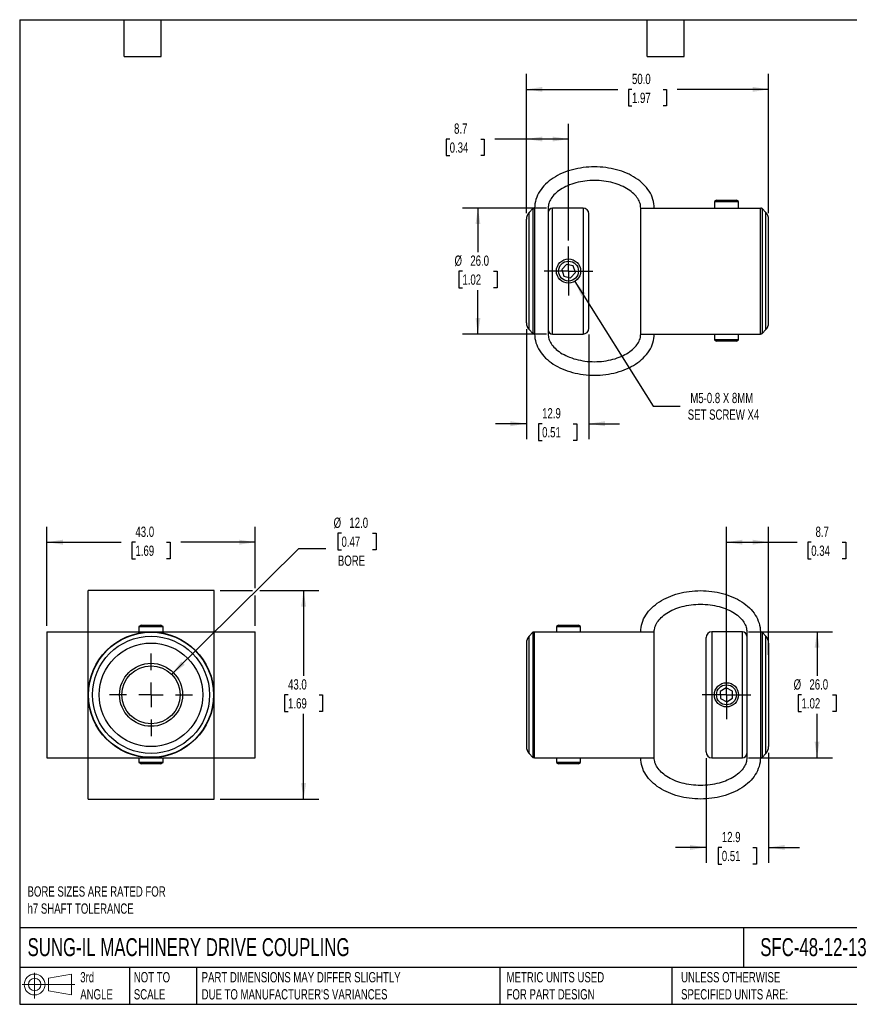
# Model space of a CAD drawing. Header units: millimetres. Extents: x 6 to 273, y 6 to 210.
# Tile 1 of 2: x 6 to 178, y 6 to 210. Entities that reach past the tile are written whole.
import ezdxf

# ---------------------------------------------------------------- set-up
doc = ezdxf.new("R2010")
doc.units = ezdxf.units.MM
doc.linetypes.add('SLD-Center', pattern=[19.05, 15.24, -1.27, 1.27, -1.27])
doc.linetypes.add('SLD-Solid', pattern=[0])
doc.layers.add('CENTER', color=40, linetype='SLD-Center')
doc.layers.add('SLD-DEFPOINTS', color=7, linetype='Continuous')
doc.layers.add('DIMENSIONS', color=140, linetype='SLD-Solid', lineweight=25)
doc.layers.add('TEXT', color=140, linetype='SLD-Solid', lineweight=25)
doc.styles.add('SLDTEXTSTYLE0', font='TXT', dxfattribs={"width": 0.7})
doc.dimstyles.new('SLDDIMSTYLE0', dxfattribs={"dimtxt": 2.158008, "dimasz": 3.302, "dimexe": 0, "dimexo": 0.0625, "dimgap": 0.539502, "dimtad": 0, "dimtih": 1, "dimtoh": 1, "dimdec": 1, "dimrnd": 1e-09, "dimzin": 12, "dimdsep": 46, "dimtxsty": 'SLDTEXTSTYLE0', "dimsah": 1, "dimcen": 0.09, "dimadec": 0, "dimazin": 3, "dimtfac": 1, "dimtdec": 1, "dimtofl": 0, "dimtmove": 0, "dimatfit": 3, "dimfxl": 0, "dimfrac": 2, "dimtolj": 1, "dimtzin": 12, "dimarcsym": 0})
doc.dimstyles.new('SLDDIMSTYLE1', dxfattribs={"dimtxt": 2.158008, "dimasz": 3.302, "dimexe": 0, "dimexo": 0.0625, "dimgap": 0.539502, "dimtad": 0, "dimtih": 1, "dimtoh": 1, "dimdec": 1, "dimrnd": 1e-09, "dimzin": 4, "dimdsep": 46, "dimtxsty": 'SLDTEXTSTYLE0', "dimsah": 1, "dimcen": 0.09, "dimadec": 0, "dimazin": 1, "dimtfac": 1, "dimtdec": 1, "dimtofl": 0, "dimtmove": 0, "dimatfit": 3, "dimfxl": 0, "dimfrac": 2, "dimtolj": 1, "dimtzin": 12, "dimarcsym": 0})
doc.dimstyles.new('SLDDIMSTYLE2', dxfattribs={"dimtxt": 2.158008, "dimasz": 3.302, "dimexe": 0, "dimexo": 0.0625, "dimgap": 0.539502, "dimtad": 0, "dimtih": 1, "dimtoh": 1, "dimdec": 1, "dimrnd": 1e-09, "dimzin": 12, "dimdsep": 46, "dimtxsty": 'SLDTEXTSTYLE0', "dimsah": 1, "dimcen": 0.09, "dimadec": 0, "dimazin": 3, "dimtfac": 1, "dimtdec": 1, "dimtmove": 0, "dimatfit": 0, "dimfxl": 0, "dimfrac": 2, "dimtolj": 1, "dimtzin": 12, "dimarcsym": 0})
doc.dimstyles.new('SLDDIMSTYLE3', dxfattribs={"dimtxt": 2.158008, "dimasz": 3.302, "dimexe": 0, "dimexo": 0.0625, "dimgap": 0.539502, "dimtad": 0, "dimtih": 1, "dimtoh": 1, "dimdec": 1, "dimrnd": 1e-09, "dimzin": 4, "dimdsep": 46, "dimtxsty": 'SLDTEXTSTYLE0', "dimsah": 1, "dimcen": 0, "dimadec": 0, "dimazin": 1, "dimtfac": 1, "dimtdec": 1, "dimtofl": 0, "dimtmove": 0, "dimatfit": 3, "dimfxl": 0, "dimfrac": 2, "dimtolj": 1, "dimtzin": 12, "dimarcsym": 0})
doc.dimstyles.new('SLDDIMSTYLE4', dxfattribs={"dimtxt": 2.158008, "dimasz": 3.302, "dimexe": 0, "dimexo": 0.0625, "dimgap": 0.539502, "dimtad": 0, "dimtih": 1, "dimtoh": 1, "dimdec": 1, "dimrnd": 1e-09, "dimzin": 12, "dimdsep": 46, "dimtxsty": 'SLDTEXTSTYLE0', "dimsah": 1, "dimcen": 0, "dimadec": 0, "dimazin": 3, "dimtfac": 1, "dimtdec": 1, "dimtofl": 0, "dimtmove": 0, "dimatfit": 3, "dimfxl": 0, "dimfrac": 2, "dimtolj": 1, "dimtzin": 12, "dimarcsym": 0})

# ---------------------------------------------------------------- blocks, each defined once
blk = doc.blocks.new('Block11')
at = {"color": 7, "linetype": 'SLD-Solid', "lineweight": 18}
for p, q in [((2.59, 5.31), (2.59, 0)), ((5.48, 4.17), (10.18, 5.03)), ((5.48, 1.6), (5.48, 4.17)), ((10.18, 5.03), (10.18, 0.73)), ((0, 2.88), (10.87, 2.88)), ((5.48, 1.6), (10.18, 0.73))]:
    blk.add_line(p, q, dxfattribs=at)
for radius in [2.15, 1.29]:
    blk.add_circle((2.59, 2.88), radius, dxfattribs=at)
blk = doc.blocks.new('Block12')
at = {"layer": 'SLD-DEFPOINTS'}
blk.add_blockref('Block11', (0, 0), dxfattribs=at)
blk = doc.blocks.new('_D')
at = {"layer": 'DIMENSIONS'}
for p, q in [((152.24, 71.49), (152.24, 104.89)), ((160.94, 78.49), (160.94, 104.89)), ((152.24, 101.72), (160.94, 101.72)), ((160.94, 101.72), (166.81, 101.72)), ((169.74, 101.72), (169.01, 101.72)), ((169.01, 101.72), (169.01, 98.29)), ((176.15, 101.72), (176.87, 101.72)), ((176.87, 101.72), (176.87, 98.29)), ((169.01, 98.29), (169.74, 98.29)), ((176.87, 98.29), (176.15, 98.29))]:
    blk.add_line(p, q, dxfattribs=at)
for points in [[(152.24, 101.72), (155.55, 101.21), (155.55, 102.23)], [(160.94, 101.72), (157.64, 102.23), (157.64, 101.21)]]:
    blk.add_solid(points, dxfattribs=at)
at = {"layer": 'DIMENSIONS', "char_height": 2.117, "attachment_point": 1, "style": 'SLDTEXTSTYLE0'}
for s, insert in [('8.7', (170.63, 104.93)), ('0.34', (169.74, 101.02))]:
    blk.add_mtext(s, dxfattribs=dict(at, insert=insert))
blk = doc.blocks.new('_D_1')
at = {"layer": 'DIMENSIONS'}
for p, q in [((156.81, 83.22), (174.12, 83.22)), ((170.94, 83.22), (170.94, 74.13)), ((167.74, 70.22), (167.01, 70.22)), ((167.01, 70.22), (167.01, 66.79)), ((174.15, 70.22), (174.88, 70.22)), ((174.88, 70.22), (174.88, 66.79)), ((167.01, 66.79), (167.74, 66.79)), ((170.94, 57.22), (170.94, 66.31)), ((174.88, 66.79), (174.15, 66.79)), ((156.81, 57.22), (174.12, 57.22))]:
    blk.add_line(p, q, dxfattribs=at)
for points in [[(170.94, 83.22), (170.44, 79.92), (171.45, 79.92)], [(170.94, 57.22), (171.45, 60.52), (170.44, 60.52)]]:
    blk.add_solid(points, dxfattribs=at)
at = {"layer": 'DIMENSIONS', "char_height": 2.117, "attachment_point": 1, "style": 'SLDTEXTSTYLE0'}
for s, insert in [('%%c', (166.11, 73.43)), ('26.0', (169.37, 73.43)), ('1.02', (167.74, 69.52))]:
    blk.add_mtext(s, dxfattribs=dict(at, insert=insert))
blk = doc.blocks.new('_D_2')
at = {"layer": 'DIMENSIONS'}
for p, q in [((148.04, 57.15), (148.04, 35.54)), ((160.94, 58.26), (160.94, 35.54)), ((148.04, 38.72), (141.69, 38.72)), ((151.29, 38.72), (150.56, 38.72)), ((150.56, 38.72), (150.56, 35.29)), ((157.7, 38.72), (158.43, 38.72)), ((158.43, 38.72), (158.43, 35.29)), ((160.94, 38.72), (167.29, 38.72)), ((150.56, 35.29), (151.29, 35.29)), ((158.43, 35.29), (157.7, 35.29))]:
    blk.add_line(p, q, dxfattribs=at)
for points in [[(148.04, 38.72), (144.74, 39.23), (144.74, 38.21)], [(160.94, 38.72), (164.25, 38.21), (164.25, 39.23)]]:
    blk.add_solid(points, dxfattribs=at)
at = {"layer": 'DIMENSIONS', "char_height": 2.117, "attachment_point": 1, "style": 'SLDTEXTSTYLE0'}
for s, insert in [('12.9', (151.29, 41.93)), ('0.51', (151.29, 38.02))]:
    blk.add_mtext(s, dxfattribs=dict(at, insert=insert))
blk = doc.blocks.new('SW_CENTERMARKSYMBOL_0')
at = {"layer": 'CENTER', "color": 0}
for p, q in [((0, 2.54), (0, 5.04)), ((0, 0), (0, 2.54)), ((-2.54, 0), (-5.04, 0)), ((0, 0), (-2.54, 0)), ((0, 0), (0, -2.54)), ((0, 0), (2.54, 0)), ((2.54, 0), (5.04, 0)), ((0, -2.54), (0, -5.04))]:
    blk.add_line(p, q, dxfattribs=at)
blk = doc.blocks.new('_D_4')
at = {"layer": 'DIMENSIONS'}
for p, q in [((110.94, 145.71), (110.94, 123)), ((123.84, 144.6), (123.84, 123)), ((110.94, 126.17), (104.59, 126.17)), ((114.19, 126.17), (113.46, 126.17)), ((113.46, 126.17), (113.46, 122.74)), ((120.6, 126.17), (121.33, 126.17)), ((121.33, 126.17), (121.33, 122.74)), ((123.84, 126.17), (130.19, 126.17)), ((113.46, 122.74), (114.19, 122.74)), ((121.33, 122.74), (120.6, 122.74))]:
    blk.add_line(p, q, dxfattribs=at)
for points in [[(110.94, 126.17), (107.64, 126.68), (107.64, 125.66)], [(123.84, 126.17), (127.15, 125.66), (127.15, 126.68)]]:
    blk.add_solid(points, dxfattribs=at)
at = {"layer": 'DIMENSIONS', "char_height": 2.117, "attachment_point": 1, "style": 'SLDTEXTSTYLE0'}
for s, insert in [('12.9', (114.19, 129.38)), ('0.51', (114.19, 125.47))]:
    blk.add_mtext(s, dxfattribs=dict(at, insert=insert))
blk = doc.blocks.new('_D_5')
at = {"layer": 'DIMENSIONS'}
for p, q in [((120.97, 155.55), (137.11, 129.81)), ((137.11, 129.81), (142.67, 129.81))]:
    blk.add_line(p, q, dxfattribs=at)
blk.add_solid([(120.97, 155.55), (122.3, 152.49), (123.16, 153.03)], dxfattribs=at)
at = {"layer": 'DIMENSIONS', "char_height": 2.1167, "attachment_point": 1, "style": 'SLDTEXTSTYLE0'}
for s, insert in [('M5-0.8 X 8MM', (144.78, 132.54)), ('SET SCREW X4', (144.25, 129.11))]:
    blk.add_mtext(s, dxfattribs=dict(at, insert=insert))
blk = doc.blocks.new('_D_6')
at = {"layer": 'DIMENSIONS'}
for p, q in [((115.07, 170.67), (97.77, 170.67)), ((100.94, 170.67), (100.94, 161.59)), ((97.74, 157.67), (97.01, 157.67)), ((97.01, 157.67), (97.01, 154.24)), ((104.15, 157.67), (104.88, 157.67)), ((104.88, 157.67), (104.88, 154.24)), ((97.01, 154.24), (97.74, 154.24)), ((100.94, 144.67), (100.94, 153.76)), ((104.88, 154.24), (104.15, 154.24)), ((115.07, 144.67), (97.77, 144.67))]:
    blk.add_line(p, q, dxfattribs=at)
for points in [[(100.94, 170.67), (100.44, 167.37), (101.45, 167.37)], [(100.94, 144.67), (101.45, 147.97), (100.44, 147.97)]]:
    blk.add_solid(points, dxfattribs=at)
at = {"layer": 'DIMENSIONS', "char_height": 2.117, "attachment_point": 1, "style": 'SLDTEXTSTYLE0'}
for s, insert in [('%%c', (96.11, 160.88)), ('26.0', (99.37, 160.88)), ('1.02', (97.74, 156.97))]:
    blk.add_mtext(s, dxfattribs=dict(at, insert=insert))
blk = doc.blocks.new('_D_7')
at = {"layer": 'DIMENSIONS'}
for p, q in [((110.94, 169.63), (110.94, 188.09)), ((119.64, 163.98), (119.64, 188.09)), ((95.11, 184.92), (94.39, 184.92)), ((94.39, 184.92), (94.39, 181.49)), ((101.52, 184.92), (102.25, 184.92)), ((102.25, 184.92), (102.25, 181.49)), ((110.94, 184.92), (104.45, 184.92)), ((119.64, 184.92), (110.94, 184.92)), ((94.39, 181.49), (95.11, 181.49)), ((102.25, 181.49), (101.52, 181.49))]:
    blk.add_line(p, q, dxfattribs=at)
for points in [[(110.94, 184.92), (114.25, 184.41), (114.25, 185.43)], [(119.64, 184.92), (116.34, 185.43), (116.34, 184.41)]]:
    blk.add_solid(points, dxfattribs=at)
at = {"layer": 'DIMENSIONS', "char_height": 2.117, "attachment_point": 1, "style": 'SLDTEXTSTYLE0'}
for s, insert in [('8.7', (96.01, 188.13)), ('0.34', (95.11, 184.22))]:
    blk.add_mtext(s, dxfattribs=dict(at, insert=insert))
blk = doc.blocks.new('_D_8')
at = {"layer": 'DIMENSIONS'}
for p, q in [((110.94, 169.63), (110.94, 198.35)), ((160.94, 169.63), (160.94, 198.35)), ((110.94, 195.17), (129.81, 195.17)), ((132.74, 195.17), (132.01, 195.17)), ((132.01, 195.17), (132.01, 191.74)), ((139.15, 195.17), (139.88, 195.17)), ((139.88, 195.17), (139.88, 191.74)), ((160.94, 195.17), (142.08, 195.17)), ((132.01, 191.74), (132.74, 191.74)), ((139.88, 191.74), (139.15, 191.74))]:
    blk.add_line(p, q, dxfattribs=at)
for points in [[(110.94, 195.17), (114.25, 194.66), (114.25, 195.68)], [(160.94, 195.17), (157.64, 195.68), (157.64, 194.66)]]:
    blk.add_solid(points, dxfattribs=at)
at = {"layer": 'DIMENSIONS', "char_height": 2.117, "attachment_point": 1, "style": 'SLDTEXTSTYLE0'}
for s, insert in [('50.0', (132.74, 198.38)), ('1.97', (132.74, 194.47))]:
    blk.add_mtext(s, dxfattribs=dict(at, insert=insert))
blk = doc.blocks.new('SW_CENTERMARKSYMBOL_2')
at = {"layer": 'CENTER', "color": 0}
for p, q in [((0, 2.54), (0, 5.04)), ((0, 0), (0, 2.54)), ((-2.54, 0), (-5.04, 0)), ((0, 0), (-2.54, 0)), ((0, 0), (0, -2.54)), ((0, 0), (2.54, 0)), ((2.54, 0), (5.04, 0)), ((0, -2.54), (0, -5.04))]:
    blk.add_line(p, q, dxfattribs=at)
blk = doc.blocks.new('_D_9')
at = {"layer": 'DIMENSIONS'}
for p, q in [((11.96, 84.49), (11.96, 104.89)), ((54.96, 92.25), (54.96, 104.89)), ((11.96, 101.72), (27.33, 101.72)), ((30.25, 101.72), (29.53, 101.72)), ((29.53, 101.72), (29.53, 98.29)), ((36.66, 101.72), (37.39, 101.72)), ((37.39, 101.72), (37.39, 98.29)), ((54.96, 101.72), (39.59, 101.72)), ((29.53, 98.29), (30.25, 98.29)), ((37.39, 98.29), (36.66, 98.29)), ((54.96, 84.49), (54.96, 90.73))]:
    blk.add_line(p, q, dxfattribs=at)
for points in [[(11.96, 101.72), (15.26, 101.21), (15.26, 102.23)], [(54.96, 101.72), (51.66, 102.23), (51.66, 101.21)]]:
    blk.add_solid(points, dxfattribs=at)
at = {"layer": 'DIMENSIONS', "char_height": 2.117, "attachment_point": 1, "style": 'SLDTEXTSTYLE0'}
for s, insert in [('43.0', (30.25, 104.93)), ('1.69', (30.25, 101.02))]:
    blk.add_mtext(s, dxfattribs=dict(at, insert=insert))
blk = doc.blocks.new('_D_10')
at = {"layer": 'DIMENSIONS'}
for p, q in [((47.73, 91.72), (54.43, 91.72)), ((55.95, 91.72), (68.13, 91.72)), ((64.96, 91.72), (64.96, 74.13)), ((61.75, 70.22), (61.03, 70.22)), ((61.03, 70.22), (61.03, 66.79)), ((68.16, 70.22), (68.89, 70.22)), ((68.89, 70.22), (68.89, 66.79)), ((61.03, 66.79), (61.75, 66.79)), ((64.96, 48.72), (64.96, 66.31)), ((68.89, 66.79), (68.16, 66.79)), ((47.73, 48.72), (68.13, 48.72))]:
    blk.add_line(p, q, dxfattribs=at)
for points in [[(64.96, 91.72), (64.45, 88.42), (65.47, 88.42)], [(64.96, 48.72), (65.47, 52.02), (64.45, 52.02)]]:
    blk.add_solid(points, dxfattribs=at)
at = {"layer": 'DIMENSIONS', "char_height": 2.117, "attachment_point": 1, "style": 'SLDTEXTSTYLE0'}
for s, insert in [('43.0', (61.75, 73.43)), ('1.69', (61.75, 69.52))]:
    blk.add_mtext(s, dxfattribs=dict(at, insert=insert))
blk = doc.blocks.new('_D_11')
at = {"layer": 'DIMENSIONS'}
for p, q in [((72.78, 103.58), (72.05, 103.58)), ((72.05, 103.58), (72.05, 100.15)), ((79.19, 103.58), (79.91, 103.58)), ((79.91, 103.58), (79.91, 100.15)), ((37.72, 74.44), (64, 100.44)), ((64, 100.44), (69.56, 100.44)), ((72.05, 100.15), (72.78, 100.15)), ((79.91, 100.15), (79.19, 100.15))]:
    blk.add_line(p, q, dxfattribs=at)
blk.add_solid([(37.72, 74.44), (40.43, 76.4), (39.71, 77.12)], dxfattribs=at)
at = {"layer": 'DIMENSIONS', "char_height": 2.117, "attachment_point": 1, "style": 'SLDTEXTSTYLE0'}
for s, insert in [('%%c', (71.15, 106.79)), ('12.0', (74.41, 106.79)), ('0.47', (72.78, 102.88)), ('BORE', (72.03, 98.96))]:
    blk.add_mtext(s, dxfattribs=dict(at, insert=insert))
blk = doc.blocks.new('SW_CENTERMARKSYMBOL_3')
at = {"layer": 'CENTER', "color": 0}
for p, q in [((0, 5.08), (0, 8.54)), ((0, 0), (0, 2.54)), ((-5.08, 0), (-8.54, 0)), ((0, 0), (-2.54, 0)), ((0, 0), (0, -2.54)), ((0, 0), (2.54, 0)), ((5.08, 0), (8.54, 0)), ((0, -5.08), (0, -8.54))]:
    blk.add_line(p, q, dxfattribs=at)

msp = doc.modelspace()

# ---------------------------------------------------------------- linework, layer by layer
for p, q in [((150.19, 172.29), (149.74, 172.04)), ((149.74, 172.04), (149.74, 170.67)), ((149.74, 172.04), (154.74, 172.04)), ((150.19, 172.29), (154.3, 172.29)), ((154.74, 172.04), (154.3, 172.29)), ((154.74, 170.67), (154.74, 172.04)), ((112.3, 170.58), (111.51, 169.75)), ((111.51, 145.59), (111.51, 169.75)), ((112.3, 170.58), (112.3, 157.67)), ((112.64, 170.67), (112.64, 144.67)), ((115.44, 170.67), (115.44, 144.67)), ((122.64, 170.67), (116.34, 170.67)), ((116.34, 144.67), (116.34, 170.67)), ((122.64, 170.67), (122.64, 144.67)), ((123.84, 145.87), (123.84, 169.47)), ((134.54, 144.67), (134.54, 170.67)), ((159.24, 144.67), (159.24, 170.67)), ((160.38, 169.75), (159.59, 170.58)), ((159.59, 170.58), (159.59, 157.67)), ((160.38, 145.59), (160.38, 169.75)), ((110.94, 146.98), (110.94, 168.36)), ((160.94, 146.98), (160.94, 168.36)), ((119.21, 159.05), (118.24, 157.99)), ((120.62, 158.74), (119.21, 159.05)), ((121.05, 157.36), (120.62, 158.74)), ((112.3, 157.67), (112.3, 144.77)), ((118.24, 157.99), (118.67, 156.61)), ((118.67, 156.61), (120.08, 156.3)), ((120.08, 156.3), (121.05, 157.36)), ((159.59, 157.67), (159.59, 144.77)), ((111.51, 145.59), (112.3, 144.77)), ((116.34, 144.67), (122.64, 144.67)), ((149.74, 144.67), (149.74, 143.47)), ((154.74, 143.47), (154.74, 144.67)), ((159.59, 144.77), (160.38, 145.59)), ((149.74, 143.47), (150.19, 143.22)), ((154.74, 143.47), (149.74, 143.47)), ((154.3, 143.22), (150.19, 143.22)), ((154.3, 143.22), (154.74, 143.47)), ((46.46, 91.72), (20.46, 91.72)), ((31.4, 84.6), (30.96, 84.35)), ((30.96, 84.35), (30.96, 83.22)), ((30.96, 84.35), (31.77, 84.35)), ((31.4, 84.6), (32.07, 84.6)), ((31.77, 84.35), (35.96, 84.35)), ((32.07, 84.6), (35.51, 84.6)), ((35.96, 84.35), (35.51, 84.6)), ((35.96, 83.22), (35.96, 84.35)), ((117.59, 84.6), (117.14, 84.35)), ((117.14, 84.35), (117.14, 83.22)), ((117.14, 84.35), (122.14, 84.35)), ((117.59, 84.6), (121.7, 84.6)), ((122.14, 84.35), (121.7, 84.6)), ((122.14, 83.22), (122.14, 84.35)), ((11.96, 83.22), (11.96, 57.22)), ((20.46, 57.22), (20.46, 83.22)), ((20.46, 83.22), (46.46, 83.22)), ((46.46, 57.22), (46.46, 83.22)), ((54.96, 57.22), (54.96, 83.22)), ((112.3, 83.12), (111.51, 82.3)), ((111.51, 58.14), (111.51, 82.3)), ((112.3, 83.12), (112.3, 57.31)), ((112.64, 57.22), (112.64, 83.22)), ((137.34, 57.22), (137.34, 83.22)), ((148.04, 70.22), (148.04, 82.02)), ((155.54, 83.22), (149.24, 83.22)), ((149.24, 83.22), (149.24, 70.22)), ((155.54, 70.22), (155.54, 83.22)), ((156.44, 83.22), (156.44, 57.22)), ((159.24, 83.22), (159.24, 57.22)), ((160.38, 82.3), (159.59, 83.12)), ((159.59, 83.12), (159.59, 57.31)), ((160.38, 58.14), (160.38, 82.3)), ((110.94, 80.91), (110.94, 70.22)), ((160.94, 80.91), (160.94, 70.22)), ((152.2, 71.66), (150.97, 70.9)), ((153.47, 70.98), (152.2, 71.66)), ((110.94, 70.22), (110.94, 59.53)), ((148.04, 58.42), (148.04, 70.22)), ((149.24, 70.22), (149.24, 57.22)), ((150.97, 70.9), (151.02, 69.46)), ((151.02, 69.46), (152.29, 68.78)), ((152.29, 68.78), (153.52, 69.54)), ((153.52, 69.54), (153.47, 70.98)), ((155.54, 57.22), (155.54, 70.22)), ((160.94, 70.22), (160.94, 59.53)), ((20.46, 57.22), (46.46, 57.22)), ((30.96, 57.22), (30.96, 56.25)), ((35.96, 56.25), (35.96, 57.22)), ((111.51, 58.14), (112.3, 57.31)), ((117.14, 57.22), (117.14, 56.25)), ((122.14, 56.25), (122.14, 57.22)), ((149.24, 57.22), (155.54, 57.22)), ((159.59, 57.31), (160.38, 58.14)), ((30.96, 56.25), (31.4, 55.99)), ((35.96, 56.25), (30.96, 56.25)), ((35.51, 55.99), (31.4, 55.99)), ((35.51, 55.99), (35.96, 56.25)), ((117.14, 56.25), (117.59, 55.99)), ((122.02, 56.25), (117.14, 56.25)), ((121.6, 55.99), (117.59, 55.99)), ((121.7, 55.99), (121.6, 55.99)), ((121.7, 55.99), (122.14, 56.25)), ((122.14, 56.25), (122.02, 56.25)), ((20.46, 48.72), (46.46, 48.72))]:
    msp.add_line(p, q)
for centre, radius in [((119.64, 157.67), 2.5), ((119.64, 157.67), 2.05), ((33.46, 70.22), 12.97), ((33.46, 70.22), 12.9), ((33.46, 70.22), 12.08), ((33.46, 70.22), 10.69), ((33.46, 70.22), 6.5), ((33.46, 70.22), 6), ((152.24, 70.22), 2.5), ((152.24, 70.22), 2.06)]:
    msp.add_circle(centre, radius)
for centre, radius, start, end in [((112.94, 168.36), 2, 136, 180), ((112.44, 170.44), 0.2, 0, 136), ((116.34, 169.77), 0.9, 90, 180), ((122.64, 169.47), 1.2, 0, 90), ((159.44, 170.44), 0.2, 44, 180), ((158.94, 168.36), 2, 0, 44), ((112.94, 146.98), 2, 180, 224), ((158.94, 146.98), 2, 316, 0), ((112.44, 144.91), 0.2, 224, 0), ((116.34, 145.57), 0.9, 180, 270), ((122.64, 145.87), 1.2, 270, 0), ((159.44, 144.91), 0.2, 180, 316), ((112.94, 80.91), 2, 136, 180), ((112.44, 82.98), 0.2, 0, 136), ((149.24, 82.02), 1.2, 90, 180), ((155.54, 82.32), 0.9, 0, 90), ((159.44, 82.98), 0.2, 44, 180), ((158.94, 80.91), 2, 0, 44), ((112.94, 59.53), 2, 180, 224), ((158.94, 59.53), 2, 316, 0), ((112.44, 57.45), 0.2, 224, 0), ((149.24, 58.42), 1.2, 180, 270), ((155.54, 58.12), 0.9, 270, 0), ((159.44, 57.45), 0.2, 180, 316)]:
    msp.add_arc(centre, radius, start, end)
for points, knots in [([(137.34, 170.67), (137.34, 171.28), (137.25, 171.88), (136.89, 173.05), (136.63, 173.62), (135.62, 175.2), (134.65, 176.12), (132.35, 177.62), (131, 178.2), (128.1, 178.97), (126.55, 179.17), (123.44, 179.17), (121.89, 178.97), (118.99, 178.2), (117.64, 177.62), (115.34, 176.12), (114.37, 175.2), (113.36, 173.62), (113.1, 173.05), (112.74, 171.88), (112.64, 171.28), (112.64, 170.67)], [0, 0, 0, 0, 0.19635, 0.19635, 0.392699, 0.392699, 0.785398, 0.785398, 1.178097, 1.178097, 1.570796, 1.570796, 1.963495, 1.963495, 2.356194, 2.356194, 2.748894, 2.748894, 2.945243, 2.945243, 3.141593, 3.141593, 3.141593, 3.141593]), ([(134.54, 170.67), (134.54, 171), (134.5, 171.32), (134.3, 171.97), (134.14, 172.31), (133.72, 172.97), (133.45, 173.3), (132.8, 173.93), (132.41, 174.24), (131.1, 175.08), (130.02, 175.56), (127.62, 176.2), (126.31, 176.37), (123.68, 176.37), (122.37, 176.2), (119.97, 175.56), (118.89, 175.08), (117.58, 174.24), (117.19, 173.93), (116.54, 173.3), (116.27, 172.97), (115.85, 172.31), (115.69, 171.97), (115.49, 171.32), (115.44, 171), (115.44, 170.67)], [0, 0, 0, 0, 0.19635, 0.19635, 0.392699, 0.392699, 0.589049, 0.589049, 0.785398, 0.785398, 1.178097, 1.178097, 1.570796, 1.570796, 1.963495, 1.963495, 2.356194, 2.356194, 2.552544, 2.552544, 2.748894, 2.748894, 2.945243, 2.945243, 3.141593, 3.141593, 3.141593, 3.141593]), ([(134.54, 170.67), (134.54, 170.67), (134.64, 170.67), (135, 170.67), (135.26, 170.67), (136.27, 170.67), (137.24, 170.67), (139.54, 170.67), (140.89, 170.67), (143.79, 170.67), (145.34, 170.67), (148.45, 170.67), (150, 170.67), (152.9, 170.67), (154.25, 170.67), (156.55, 170.67), (157.52, 170.67), (158.53, 170.67), (158.79, 170.67), (159.15, 170.67), (159.24, 170.67), (159.24, 170.67)], [0, 0, 0, 0, 0.19635, 0.19635, 0.392699, 0.392699, 0.785398, 0.785398, 1.178097, 1.178097, 1.570796, 1.570796, 1.963495, 1.963495, 2.356194, 2.356194, 2.748894, 2.748894, 2.945243, 2.945243, 3.141593, 3.141593, 3.141593, 3.141593]), ([(112.64, 144.67), (112.64, 144.07), (112.74, 143.46), (113.1, 142.29), (113.36, 141.73), (114.37, 140.15), (115.34, 139.23), (117.64, 137.73), (118.99, 137.15), (121.89, 136.37), (123.44, 136.17), (126.55, 136.17), (128.1, 136.37), (131, 137.15), (132.35, 137.73), (134.65, 139.23), (135.62, 140.15), (136.63, 141.73), (136.89, 142.29), (137.25, 143.46), (137.34, 144.07), (137.34, 144.67)], [0, 0, 0, 0, 0.19635, 0.19635, 0.392699, 0.392699, 0.785398, 0.785398, 1.178097, 1.178097, 1.570796, 1.570796, 1.963495, 1.963495, 2.356194, 2.356194, 2.748894, 2.748894, 2.945243, 2.945243, 3.141593, 3.141593, 3.141593, 3.141593]), ([(115.44, 144.67), (115.44, 144.35), (115.49, 144.03), (115.69, 143.37), (115.85, 143.04), (116.27, 142.38), (116.54, 142.05), (117.19, 141.42), (117.58, 141.11), (118.89, 140.26), (119.97, 139.79), (122.37, 139.14), (123.68, 138.97), (126.31, 138.97), (127.62, 139.14), (130.02, 139.79), (131.1, 140.26), (132.41, 141.11), (132.8, 141.42), (133.45, 142.05), (133.72, 142.38), (134.14, 143.04), (134.3, 143.37), (134.5, 144.03), (134.54, 144.35), (134.54, 144.67)], [0, 0, 0, 0, 0.19635, 0.19635, 0.392699, 0.392699, 0.589049, 0.589049, 0.785398, 0.785398, 1.178097, 1.178097, 1.570796, 1.570796, 1.963495, 1.963495, 2.356194, 2.356194, 2.552544, 2.552544, 2.748894, 2.748894, 2.945243, 2.945243, 3.141593, 3.141593, 3.141593, 3.141593]), ([(134.54, 144.67), (134.54, 144.67), (134.64, 144.67), (135, 144.67), (135.26, 144.67), (136.27, 144.67), (137.24, 144.67), (139.54, 144.67), (140.89, 144.67), (143.79, 144.67), (145.34, 144.67), (148.45, 144.67), (150, 144.67), (152.9, 144.67), (154.25, 144.67), (156.55, 144.67), (157.52, 144.67), (158.53, 144.67), (158.79, 144.67), (159.15, 144.67), (159.24, 144.67), (159.24, 144.67)], [0, 0, 0, 0, 0.19635, 0.19635, 0.392699, 0.392699, 0.785398, 0.785398, 1.178097, 1.178097, 1.570796, 1.570796, 1.963495, 1.963495, 2.356194, 2.356194, 2.748894, 2.748894, 2.945243, 2.945243, 3.141593, 3.141593, 3.141593, 3.141593]), ([(20.46, 83.22), (20.46, 83.82), (20.46, 84.43), (20.46, 85.6), (20.46, 86.16), (20.46, 87.75), (20.46, 88.67), (20.46, 90.16), (20.46, 90.74), (20.46, 91.52), (20.46, 91.72), (20.46, 91.72)], [0, 0, 0, 0, 0.19635, 0.19635, 0.392699, 0.392699, 0.785398, 0.785398, 1.178097, 1.178097, 1.570796, 1.570796, 1.570796, 1.570796]), ([(46.46, 83.22), (46.46, 83.82), (46.46, 84.43), (46.46, 85.6), (46.46, 86.16), (46.46, 87.75), (46.46, 88.67), (46.46, 90.16), (46.46, 90.74), (46.46, 91.52), (46.46, 91.72), (46.46, 91.72)], [0, 0, 0, 0, 0.19635, 0.19635, 0.392699, 0.392699, 0.785398, 0.785398, 1.178097, 1.178097, 1.570796, 1.570796, 1.570796, 1.570796]), ([(134.54, 83.22), (134.54, 83.82), (134.64, 84.43), (135, 85.6), (135.26, 86.16), (136.27, 87.75), (137.24, 88.67), (139.54, 90.16), (140.89, 90.74), (143.79, 91.52), (145.34, 91.72), (148.45, 91.72), (150, 91.52), (152.9, 90.74), (154.25, 90.16), (156.55, 88.67), (157.52, 87.75), (158.53, 86.16), (158.79, 85.6), (159.15, 84.43), (159.24, 83.82), (159.24, 83.22)], [0, 0, 0, 0, 0.19635, 0.19635, 0.392699, 0.392699, 0.785398, 0.785398, 1.178097, 1.178097, 1.570796, 1.570796, 1.963495, 1.963495, 2.356194, 2.356194, 2.748894, 2.748894, 2.945243, 2.945243, 3.141593, 3.141593, 3.141593, 3.141593]), ([(137.34, 83.22), (137.34, 83.54), (137.39, 83.87), (137.59, 84.52), (137.75, 84.85), (138.17, 85.51), (138.44, 85.84), (139.09, 86.48), (139.48, 86.78), (140.79, 87.63), (141.87, 88.1), (144.27, 88.75), (145.58, 88.92), (148.21, 88.92), (149.52, 88.75), (151.92, 88.1), (153, 87.63), (154.31, 86.78), (154.7, 86.48), (155.35, 85.84), (155.62, 85.51), (156.04, 84.85), (156.2, 84.52), (156.4, 83.87), (156.44, 83.54), (156.44, 83.22)], [0, 0, 0, 0, 0.19635, 0.19635, 0.392699, 0.392699, 0.589049, 0.589049, 0.785398, 0.785398, 1.178097, 1.178097, 1.570796, 1.570796, 1.963495, 1.963495, 2.356194, 2.356194, 2.552544, 2.552544, 2.748894, 2.748894, 2.945243, 2.945243, 3.141593, 3.141593, 3.141593, 3.141593]), ([(11.96, 83.22), (11.96, 83.22), (12.16, 83.22), (12.94, 83.22), (13.52, 83.22), (15.01, 83.22), (15.93, 83.22), (17.52, 83.22), (18.08, 83.22), (19.25, 83.22), (19.85, 83.22), (20.46, 83.22)], [1.570796, 1.570796, 1.570796, 1.570796, 1.963495, 1.963495, 2.356194, 2.356194, 2.748894, 2.748894, 2.945243, 2.945243, 3.141593, 3.141593, 3.141593, 3.141593]), ([(46.46, 83.22), (47.06, 83.22), (47.67, 83.22), (48.84, 83.22), (49.4, 83.22), (50.99, 83.22), (51.91, 83.22), (53.4, 83.22), (53.98, 83.22), (54.76, 83.22), (54.96, 83.22), (54.96, 83.22)], [0, 0, 0, 0, 0.19635, 0.19635, 0.392699, 0.392699, 0.785398, 0.785398, 1.178097, 1.178097, 1.570796, 1.570796, 1.570796, 1.570796]), ([(112.64, 83.22), (112.64, 83.22), (112.74, 83.22), (113.1, 83.22), (113.36, 83.22), (114.37, 83.22), (115.34, 83.22), (117.64, 83.22), (118.99, 83.22), (121.89, 83.22), (123.44, 83.22), (126.55, 83.22), (128.1, 83.22), (131, 83.22), (132.35, 83.22), (134.65, 83.22), (135.62, 83.22), (136.63, 83.22), (136.89, 83.22), (137.25, 83.22), (137.34, 83.22), (137.34, 83.22)], [0, 0, 0, 0, 0.19635, 0.19635, 0.392699, 0.392699, 0.785398, 0.785398, 1.178097, 1.178097, 1.570796, 1.570796, 1.963495, 1.963495, 2.356194, 2.356194, 2.748894, 2.748894, 2.945243, 2.945243, 3.141593, 3.141593, 3.141593, 3.141593]), ([(11.96, 57.22), (11.96, 57.22), (12.16, 57.22), (12.94, 57.22), (13.52, 57.22), (15.01, 57.22), (15.93, 57.22), (17.52, 57.22), (18.08, 57.22), (19.25, 57.22), (19.85, 57.22), (20.46, 57.22)], [1.570796, 1.570796, 1.570796, 1.570796, 1.963495, 1.963495, 2.356194, 2.356194, 2.748894, 2.748894, 2.945243, 2.945243, 3.141593, 3.141593, 3.141593, 3.141593]), ([(20.46, 48.72), (20.46, 48.72), (20.46, 48.92), (20.46, 49.7), (20.46, 50.28), (20.46, 51.77), (20.46, 52.69), (20.46, 54.28), (20.46, 54.84), (20.46, 56.01), (20.46, 56.61), (20.46, 57.22)], [1.570796, 1.570796, 1.570796, 1.570796, 1.963495, 1.963495, 2.356194, 2.356194, 2.748894, 2.748894, 2.945243, 2.945243, 3.141593, 3.141593, 3.141593, 3.141593]), ([(46.46, 57.22), (47.06, 57.22), (47.67, 57.22), (48.84, 57.22), (49.4, 57.22), (50.99, 57.22), (51.91, 57.22), (53.4, 57.22), (53.98, 57.22), (54.76, 57.22), (54.96, 57.22), (54.96, 57.22)], [0, 0, 0, 0, 0.19635, 0.19635, 0.392699, 0.392699, 0.785398, 0.785398, 1.178097, 1.178097, 1.570796, 1.570796, 1.570796, 1.570796]), ([(46.46, 48.72), (46.46, 48.72), (46.46, 48.92), (46.46, 49.7), (46.46, 50.28), (46.46, 51.77), (46.46, 52.69), (46.46, 54.28), (46.46, 54.84), (46.46, 56.01), (46.46, 56.61), (46.46, 57.22)], [1.570796, 1.570796, 1.570796, 1.570796, 1.963495, 1.963495, 2.356194, 2.356194, 2.748894, 2.748894, 2.945243, 2.945243, 3.141593, 3.141593, 3.141593, 3.141593]), ([(112.64, 57.22), (112.64, 57.22), (112.74, 57.22), (113.1, 57.22), (113.36, 57.22), (114.37, 57.22), (115.34, 57.22), (117.64, 57.22), (118.99, 57.22), (121.89, 57.22), (123.44, 57.22), (126.55, 57.22), (128.1, 57.22), (131, 57.22), (132.35, 57.22), (134.65, 57.22), (135.62, 57.22), (136.63, 57.22), (136.89, 57.22), (137.25, 57.22), (137.34, 57.22), (137.34, 57.22)], [0, 0, 0, 0, 0.19635, 0.19635, 0.392699, 0.392699, 0.785398, 0.785398, 1.178097, 1.178097, 1.570796, 1.570796, 1.963495, 1.963495, 2.356194, 2.356194, 2.748894, 2.748894, 2.945243, 2.945243, 3.141593, 3.141593, 3.141593, 3.141593]), ([(159.24, 57.22), (159.24, 56.61), (159.15, 56.01), (158.79, 54.84), (158.53, 54.28), (157.52, 52.69), (156.55, 51.77), (154.25, 50.28), (152.9, 49.7), (150, 48.92), (148.45, 48.72), (145.34, 48.72), (143.79, 48.92), (140.89, 49.7), (139.54, 50.28), (137.24, 51.77), (136.27, 52.69), (135.26, 54.28), (135, 54.84), (134.64, 56.01), (134.54, 56.61), (134.54, 57.22)], [0, 0, 0, 0, 0.19635, 0.19635, 0.392699, 0.392699, 0.785398, 0.785398, 1.178097, 1.178097, 1.570796, 1.570796, 1.963495, 1.963495, 2.356194, 2.356194, 2.748894, 2.748894, 2.945243, 2.945243, 3.141593, 3.141593, 3.141593, 3.141593]), ([(156.44, 57.22), (156.44, 56.9), (156.4, 56.57), (156.2, 55.92), (156.04, 55.59), (155.62, 54.93), (155.35, 54.6), (154.7, 53.96), (154.31, 53.66), (153, 52.81), (151.92, 52.33), (149.52, 51.69), (148.21, 51.52), (145.58, 51.52), (144.27, 51.69), (141.87, 52.33), (140.79, 52.81), (139.48, 53.66), (139.09, 53.96), (138.44, 54.6), (138.17, 54.93), (137.75, 55.59), (137.59, 55.92), (137.39, 56.57), (137.34, 56.9), (137.34, 57.22)], [0, 0, 0, 0, 0.19635, 0.19635, 0.392699, 0.392699, 0.589049, 0.589049, 0.785398, 0.785398, 1.178097, 1.178097, 1.570796, 1.570796, 1.963495, 1.963495, 2.356194, 2.356194, 2.552544, 2.552544, 2.748894, 2.748894, 2.945243, 2.945243, 3.141593, 3.141593, 3.141593, 3.141593])]:
    msp.add_open_spline(points, degree=3, knots=knots)
at = {"layer": 'TEXT'}
for p, q in [((6.35, 209.55), (273.05, 209.55)), ((6.35, 209.55), (6.35, 6.35)), ((27.94, 201.93), (27.94, 209.55)), ((35.56, 201.93), (35.56, 209.55)), ((135.89, 201.93), (135.89, 209.55)), ((143.51, 201.93), (143.51, 209.55)), ((27.94, 201.93), (35.56, 201.93)), ((135.89, 201.93), (143.51, 201.93)), ((273.05, 22.13), (6.35, 22.13)), ((155.76, 22.13), (155.76, 13.97)), ((273.05, 13.97), (6.35, 13.97)), ((29.04, 13.97), (29.04, 6.35)), ((42.84, 13.97), (42.84, 6.35)), ((105.48, 13.97), (105.48, 6.35)), ((141, 13.97), (141, 6.35)), ((6.35, 6.35), (273.05, 6.35))]:
    msp.add_line(p, q, dxfattribs=at)

# ---------------------------------------------------------------- block references
at = {"layer": 'CENTER'}
for name, p in [('SW_CENTERMARKSYMBOL_2', (119.64, 157.67)), ('SW_CENTERMARKSYMBOL_3', (33.46, 70.22)), ('SW_CENTERMARKSYMBOL_0', (152.24, 70.22))]:
    msp.add_blockref(name, p, dxfattribs=at)
at = {"layer": 'SLD-DEFPOINTS'}
msp.add_blockref('Block12', (6.84, 7.55), dxfattribs=at)

# ---------------------------------------------------------------- texts
at = {"layer": 'TEXT', "attachment_point": 1, "style": 'SLDTEXTSTYLE0'}
for s, insert, char_height in [('BORE SIZES ARE RATED FOR^Jh7 SHAFT TOLERANCE', (7.97, 30.69), 2.1167), ('SUNG-IL MACHINERY DRIVE COUPLING', (7.97, 20), 3.7042), ('SFC-48-12-13', (159.21, 20), 3.7042), ('3rd^JANGLE', (18.85, 13), 2.117), ('NOT TO^JSCALE', (29.91, 13), 2.1167), ("PART DIMENSIONS MAY DIFFER SLIGHTLY ^JDUE TO MANUFACTURER'S VARIANCES", (43.91, 13), 2.1167), ('METRIC UNITS USED ^JFOR PART DESIGN', (106.85, 13), 2.1167), ('UNLESS OTHERWISE ^JSPECIFIED UNITS ARE:', (142.87, 13), 2.1167)]:
    msp.add_mtext(s, dxfattribs=dict(at, insert=insert, char_height=char_height))

# ---------------------------------------------------------------- dimensions: what is measured, and where the dimension line sits
at = {"layer": 'DIMENSIONS'}
for base, p1, p2, dimstyle, picture, middle in [((160.94, 195.17), (110.94, 168.36), (160.94, 168.36), 'SLDDIMSTYLE1', '_D_8', (135.94, 195.17)), ((119.64, 184.92), (110.94, 168.36), (119.64, 162.71), 'SLDDIMSTYLE0', '_D_7', (98.32, 184.92)), ((123.84, 126.17), (110.94, 146.98), (123.84, 145.87), 'SLDDIMSTYLE2', '_D_4', (117.39, 126.17)), ((11.96, 101.72), (54.96, 83.22), (11.96, 83.22), 'SLDDIMSTYLE1', '_D_9', (33.46, 101.72)), ((152.24, 101.72), (160.94, 77.22), (152.24, 70.22), 'SLDDIMSTYLE0', '_D', (172.94, 101.72)), ((148.04, 38.72), (160.94, 59.53), (148.04, 58.42), 'SLDDIMSTYLE2', '_D_2', (154.49, 38.72))]:
    dim = msp.add_linear_dim(base=base, p1=p1, p2=p2, dimstyle=dimstyle, dxfattribs=at)
    dim.commit()
    dim.dimension.update_dxf_attribs({"geometry": picture, "text_midpoint": middle, "dimtype": 160})
for base, p1, p2, picture, middle in [((100.94, 170.67), (116.34, 144.67), (116.34, 170.67), '_D_6', (100.94, 157.67)), ((170.94, 83.22), (155.54, 57.22), (155.54, 83.22), '_D_1', (170.94, 70.22))]:
    dim = msp.add_linear_dim(base=base, p1=p1, p2=p2, angle=90, text='%%c<>', dimstyle='SLDDIMSTYLE1', dxfattribs=at)
    dim.commit()
    dim.dimension.update_dxf_attribs({"geometry": picture, "text_midpoint": middle, "dimtype": 160})
dim = msp.add_diameter_dim_2p(p1=(118.32, 159.79), p2=(120.97, 155.55), text='M5-0.8 X 8MM\\PSET SCREW X4', dimstyle='SLDDIMSTYLE4', override={"dimpost": '<>'}, dxfattribs=at)
dim.commit()
dim.dimension.update_dxf_attribs({"geometry": '_D_5', "text_midpoint": (155.05, 129.81), "dimtype": 163})
dim = msp.add_diameter_dim_2p(p1=(29.19, 66), p2=(37.72, 74.44), text='<>\\PBORE', dimstyle='SLDDIMSTYLE3', dxfattribs=at)
dim.commit()
dim.dimension.update_dxf_attribs({"geometry": '_D_11', "text_midpoint": (75.98, 101.56), "dimtype": 163})
dim = msp.add_linear_dim(base=(64.96, 48.72), p1=(46.46, 91.72), p2=(46.46, 48.72), angle=90, dimstyle='SLDDIMSTYLE1', dxfattribs=at)
dim.commit()
dim.dimension.update_dxf_attribs({"geometry": '_D_10', "text_midpoint": (64.96, 70.22), "dimtype": 160})

doc.saveas('drawing.dxf')
